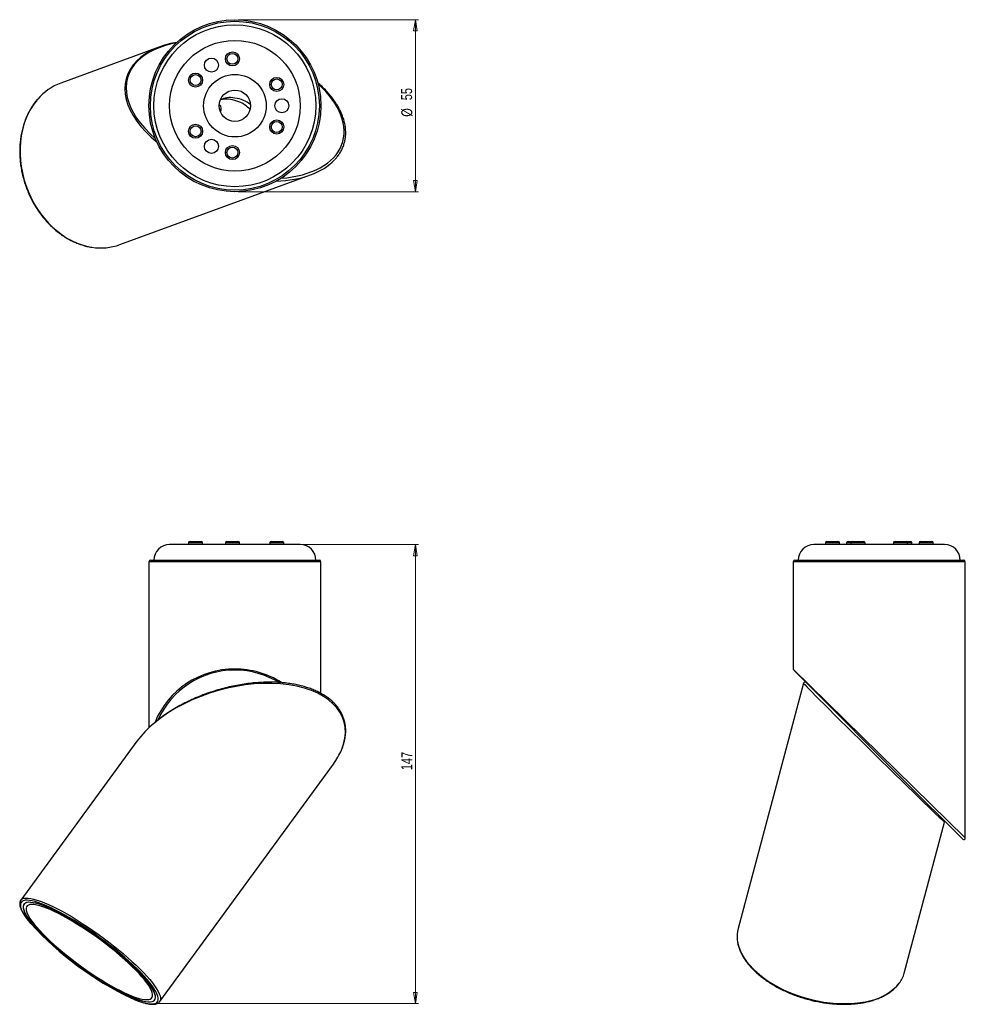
# Model space of a CAD drawing. Header units: millimetres. Extents: x 427 to 954, y 323 to 638.
# Tile 2 of 2: x 651 to 954, y 323 to 638. Entities that reach past the tile are written whole.
import ezdxf

# ---------------------------------------------------------------- set-up
doc = ezdxf.new("R2010")
doc.units = ezdxf.units.MM
doc.header["$PDSIZE"] = -1
doc.styles.add('SLDTEXTSTYLE0', font='TXT', dxfattribs={"width": 0.75})
doc.dimstyles.new('SLDDIMSTYLE0', dxfattribs={"dimtxt": 3.5, "dimasz": 3.556, "dimexe": 0, "dimexo": 0.0625, "dimgap": 0.875, "dimtad": 1, "dimdec": 0, "dimrnd": 1e-09, "dimzin": 12, "dimdsep": 46, "dimtxsty": 'SLDTEXTSTYLE0', "dimblk1": 'CLOSED', "dimblk2": 'CLOSED', "dimsah": 1, "dimcen": 0.09, "dimadec": 0, "dimazin": 3, "dimtfac": 1, "dimtdec": 0, "dimtofl": 0, "dimtmove": 0, "dimatfit": 3, "dimldrblk": 'CLOSED', "dimfxl": 0, "dimfrac": 2, "dimtolj": 1, "dimtzin": 12, "dimarcsym": 0})

# ---------------------------------------------------------------- blocks, each defined once
blk = doc.blocks.new('_Closed')
at = {"color": 0, "linetype": 'ByBlock', "lineweight": -2}
for p, q in [((-1, 0.166667), (0, 0)), ((-1, 0.166667), (-1, -0.166667)), ((0, 0), (-1, -0.166667)), ((0, 0), (-1, 0))]:
    blk.add_line(p, q, dxfattribs=at)
blk = doc.blocks.new('_D')
at = {"color": 7, "linetype": 'Continuous', "lineweight": 0}
for p, q in [((742.11, 470.07), (778.92, 470.07)), ((777.92, 323.28), (777.92, 470.07)), ((695.54, 323.28), (778.92, 323.28))]:
    blk.add_line(p, q, dxfattribs=at)
at = {"color": 7, "linetype": 'Continuous', "lineweight": 18, "xscale": 3.556, "yscale": 3.556}
for p, rotation in [((777.92, 470.07), 90.00000000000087), ((777.92, 323.28), 270.0000000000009)]:
    blk.add_blockref('_Closed', p, dxfattribs=dict(at, rotation=rotation))
at = {"color": 7, "linetype": 'Continuous', "lineweight": 18, "insert": (773.41, 397.92), "char_height": 3.5, "attachment_point": 1, "rotation": 90, "style": 'SLDTEXTSTYLE0'}
blk.add_mtext('147', dxfattribs=at)
blk = doc.blocks.new('_D_1')
at = {"color": 7, "linetype": 'Continuous', "lineweight": 0}
for p, q in [((721.21, 637.88), (778.92, 637.88)), ((777.92, 637.88), (777.92, 582.88)), ((721.21, 582.88), (778.92, 582.88))]:
    blk.add_line(p, q, dxfattribs=at)
at = {"color": 7, "linetype": 'Continuous', "lineweight": 18, "xscale": 3.556, "yscale": 3.556}
for p, rotation in [((777.92, 637.88, 70.9), 90.0000000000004), ((777.92, 582.88, 70.9), 270.0000000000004)]:
    blk.add_blockref('_Closed', p, dxfattribs=dict(at, rotation=rotation))
at = {"color": 7, "linetype": 'Continuous', "lineweight": 18, "char_height": 3.5, "attachment_point": 1, "rotation": 90, "style": 'SLDTEXTSTYLE0'}
for s, insert in [('55', (773.35, 612.13)), ('%%c', (773.41, 606.85))]:
    blk.add_mtext(s, dxfattribs=dict(at, insert=insert))

msp = doc.modelspace()

# ---------------------------------------------------------------- linework, layer by layer
at = {"color": 7, "linetype": 'Continuous', "lineweight": 25}
for p, q in [((696.21, 629.2), (664.52, 617.61)), ((715.3, 610.66), (715.22, 610.73)), ((683.4, 565.96), (744.36, 588.25)), ((741.11, 470.07), (699.31, 470.07)), ((705.38, 470.57), (705.38, 470.07)), ((705.88, 471.07), (709.38, 471.07)), ((709.88, 470.07), (709.88, 470.57)), ((717.17, 470.57), (717.17, 470.07)), ((717.67, 471.07), (719.42, 471.07)), ((719.42, 471.07), (721.17, 471.07)), ((721.67, 470.07), (721.67, 470.57)), ((731.33, 470.57), (731.33, 470.07)), ((731.83, 471.07), (735.33, 471.07)), ((735.83, 470.07), (735.83, 470.57)), ((947.12, 470.07), (905.32, 470.07)), ((908.99, 470.57), (908.99, 470.07)), ((909.49, 471.07), (912.99, 471.07)), ((913.49, 470.07), (913.49, 470.57)), ((915.79, 470.57), (915.79, 470.07)), ((916.29, 471.07), (917.67, 471.07)), ((917.17, 470.57), (917.17, 470.07)), ((917.67, 471.07), (921.17, 471.07)), ((921.67, 470.07), (921.67, 470.57)), ((930.77, 470.57), (930.77, 470.07)), ((931.27, 471.07), (934.77, 471.07)), ((934.77, 471.07), (936.15, 471.07)), ((935.27, 470.07), (935.27, 470.57)), ((936.65, 470.07), (936.65, 470.57)), ((938.95, 470.57), (938.95, 470.07)), ((939.45, 471.07), (942.95, 471.07)), ((943.45, 470.07), (943.45, 470.57)), ((692.71, 464.57), (692.71, 411.46)), ((693.21, 465.07), (747.21, 465.07)), ((747.71, 422.48), (747.71, 464.57)), ((898.72, 464.57), (898.72, 430.28)), ((899.22, 465.07), (953.22, 465.07)), ((953.72, 376.28), (953.72, 464.57)), ((902.97, 425.82), (898.87, 429.93)), ((902.03, 425.7), (881.06, 347.27)), ((902.97, 425.82), (933.9, 394.89)), ((688.89, 407.18), (651.76, 356.4)), ((696.16, 323.93), (751.68, 399.86)), ((952.87, 375.93), (933.9, 394.89)), ((934.19, 333.06), (947.1, 381.34))]:
    msp.add_line(p, q, dxfattribs=at)
at = {"color": 8, "linetype": 'Continuous', "lineweight": 25}
for p, q in [((709.88, 470.57), (705.38, 470.57)), ((719.42, 470.57), (717.17, 470.57)), ((721.67, 470.57), (719.42, 470.57)), ((735.83, 470.57), (731.33, 470.57)), ((913.49, 470.57), (908.99, 470.57)), ((917.17, 470.57), (915.79, 470.57)), ((921.67, 470.57), (917.17, 470.57)), ((935.27, 470.57), (930.77, 470.57)), ((936.65, 470.57), (935.27, 470.57)), ((943.45, 470.57), (938.95, 470.57)), ((747.71, 464.57), (692.71, 464.57)), ((953.72, 464.57), (898.72, 464.57)), ((898.72, 430.28), (953.72, 376.28))]:
    msp.add_line(p, q, dxfattribs=at)
at = {"color": 8, "linetype": 'Continuous', "lineweight": 25, "flags": 128}
for points in [[(657.19, 612.52), (656.95, 612.24), (655.9, 610.88), (654.95, 609.41), (654.11, 607.84), (653.38, 606.19), (652.77, 604.45), (652.27, 602.64), (651.89, 600.78), (651.64, 598.86), (651.51, 596.9), (651.51, 594.91), (651.64, 592.91), (651.89, 590.9), (652.26, 588.89), (652.75, 586.91), (653.36, 584.94), (654.09, 583.02), (654.93, 581.15), (655.87, 579.33), (656.92, 577.59), (658.06, 575.92), (659.29, 574.34), (660.6, 572.86), (661.99, 571.49), (663.45, 570.23), (664.96, 569.09), (666.52, 568.08), (668.13, 567.2), (669.76, 566.45), (671.42, 565.85), (673.1, 565.4), (674.49, 565.13)], [(656.55, 355.85), (656.4, 355.9), (655.41, 356.15), (654.53, 356.3), (653.75, 356.36), (653.1, 356.32), (652.55, 356.19), (652.13, 355.97), (651.84, 355.65), (651.66, 355.25), (651.62, 354.75), (651.7, 354.17), (651.91, 353.5), (652.24, 352.76), (652.69, 351.94), (653.26, 351.05), (653.96, 350.1), (654.76, 349.09), (655.03, 348.77)], [(651.76, 356.41), (651.89, 356.55), (652.26, 356.81), (652.75, 356.98), (653.36, 357.06), (654.09, 357.04), (654.93, 356.93), (655.87, 356.72), (656.92, 356.42), (658.06, 356.03), (659.29, 355.56), (660.6, 354.99), (661.99, 354.35), (663.45, 353.62), (664.96, 352.82), (666.52, 351.95), (668.13, 351.01), (669.76, 350.01), (671.42, 348.96), (673.1, 347.85), (674.78, 346.71), (676.45, 345.52), (678.11, 344.31), (679.75, 343.08), (681.36, 341.82), (682.92, 340.56), (684.44, 339.3), (685.89, 338.04), (687.28, 336.8), (688.59, 335.57), (689.83, 334.37), (690.97, 333.2), (692.02, 332.07), (692.97, 330.98), (693.81, 329.95), (694.54, 328.97), (695.15, 328.06), (695.65, 327.21), (696.02, 326.44), (696.28, 325.74), (696.4, 325.12), (696.4, 324.59), (696.28, 324.14), (696.16, 323.94)], [(880.81, 343.72), (880.9, 343.08), (881.19, 341.82), (881.63, 340.56), (882.21, 339.3), (882.94, 338.04), (883.8, 336.8), (884.8, 335.57), (885.93, 334.37), (887.17, 333.2), (888.53, 332.07), (890, 330.98), (891.57, 329.95), (893.22, 328.97), (894.96, 328.06), (896.77, 327.21), (898.64, 326.44), (900.55, 325.74), (902.51, 325.12), (904.5, 324.59), (906.5, 324.14), (908.51, 323.79), (910.52, 323.52), (912.51, 323.35), (914.47, 323.28), (916.39, 323.29), (918.27, 323.41), (920.08, 323.61), (921.83, 323.91), (923.49, 324.3)], [(689.28, 324.19), (690.41, 323.81), (691.45, 323.51), (692.38, 323.31), (693.21, 323.2), (693.93, 323.19), (694.53, 323.27), (695.01, 323.45), (695.37, 323.72), (695.6, 324.08), (695.71, 324.54), (695.7, 325.08), (695.55, 325.7), (695.28, 326.4), (694.89, 327.19), (694.43, 327.95)], [(686.92, 325.16), (688.05, 324.67), (689.28, 324.19)]]:
    msp.add_lwpolyline(points, dxfattribs=at)
at = {"color": 7, "linetype": 'Continuous', "lineweight": 25, "flags": 128}
for points in [[(694.43, 327.95), (694.38, 328.04), (693.74, 328.96), (693, 329.94), (692.14, 330.98), (691.17, 332.07), (690.11, 333.2), (688.95, 334.37), (687.7, 335.57), (686.38, 336.8), (684.98, 338.04), (683.51, 339.29), (681.99, 340.55), (680.43, 341.8), (678.82, 343.04), (677.18, 344.26), (675.53, 345.46), (673.86, 346.62), (672.19, 347.74), (670.53, 348.82), (668.89, 349.84), (667.27, 350.81), (665.7, 351.72), (664.16, 352.55), (662.69, 353.32), (661.27, 354), (659.93, 354.61), (658.66, 355.12), (657.48, 355.56), (656.55, 355.85)], [(688.64, 324.83), (689.74, 324.45), (690.75, 324.17), (691.65, 323.98), (692.45, 323.88), (693.14, 323.87), (693.72, 323.96), (694.18, 324.13), (694.51, 324.41), (694.73, 324.77), (694.82, 325.22), (694.79, 325.75), (694.63, 326.37), (694.35, 327.06), (693.95, 327.83), (693.43, 328.67), (692.8, 329.58), (692.05, 330.54), (691.19, 331.56), (690.23, 332.63), (689.18, 333.74), (688.03, 334.88), (686.8, 336.06), (685.49, 337.25), (684.11, 338.46), (682.67, 339.68), (681.18, 340.9), (679.65, 342.11), (678.08, 343.31), (676.48, 344.49), (674.87, 345.64), (673.25, 346.75), (671.63, 347.83), (670.02, 348.85), (668.44, 349.83), (666.88, 350.74), (665.37, 351.59), (663.91, 352.37), (662.5, 353.08), (661.16, 353.71), (659.89, 354.25), (658.7, 354.72), (657.6, 355.09), (656.59, 355.38), (655.69, 355.57), (654.89, 355.67), (654.2, 355.68), (653.62, 355.59), (653.16, 355.41), (652.83, 355.14), (652.61, 354.78), (652.52, 354.33), (652.55, 353.79), (652.71, 353.18), (652.99, 352.48), (653.39, 351.71), (653.91, 350.87), (654.54, 349.97), (655.29, 349), (656.15, 347.98), (657.11, 346.91), (658.16, 345.81), (659.31, 344.66), (660.54, 343.49), (661.85, 342.29), (663.23, 341.08), (664.67, 339.86), (666.16, 338.65), (667.69, 337.43), (669.26, 336.24), (670.86, 335.06), (672.47, 333.91), (674.09, 332.79), (675.71, 331.72), (677.32, 330.69), (678.9, 329.72), (680.46, 328.8), (681.97, 327.95), (683.44, 327.17), (684.84, 326.47), (686.19, 325.84), (687.45, 325.29), (688.64, 324.83)], [(653.82, 351), (654.44, 350.11), (655.17, 349.15), (656.01, 348.14), (656.96, 347.08), (658, 345.97), (659.13, 344.83), (660.35, 343.66), (661.65, 342.47), (663.02, 341.26), (664.45, 340.05), (665.93, 338.83), (667.46, 337.61), (669.03, 336.41), (670.62, 335.23), (672.23, 334.08), (673.85, 332.96), (675.47, 331.88), (677.08, 330.84), (678.67, 329.86), (680.23, 328.94), (681.75, 328.08), (683.22, 327.29), (684.64, 326.57), (685.99, 325.93), (687.27, 325.37), (688.47, 324.89), (689.58, 324.5), (690.6, 324.21), (691.52, 324), (692.34, 323.89), (693.05, 323.86), (693.64, 323.94), (694.12, 324.1), (694.47, 324.36), (694.7, 324.71), (694.81, 325.14), (694.8, 325.67), (694.66, 326.27), (694.4, 326.95), (694.02, 327.71), (693.52, 328.54), (692.9, 329.44), (692.17, 330.4), (691.33, 331.41), (690.38, 332.47), (689.34, 333.57), (688.21, 334.71), (686.99, 335.88), (685.69, 337.07), (684.32, 338.28), (682.89, 339.5), (681.41, 340.72), (679.88, 341.93), (678.31, 343.13), (676.72, 344.31), (675.11, 345.47), (673.49, 346.59), (671.87, 347.67), (670.26, 348.7), (668.67, 349.68), (667.11, 350.61), (665.59, 351.47), (664.12, 352.26), (662.7, 352.98), (661.35, 353.62), (660.07, 354.18), (658.87, 354.65), (657.76, 355.04), (656.74, 355.34), (655.82, 355.55), (655, 355.66), (654.29, 355.68), (653.7, 355.61), (653.22, 355.44), (652.87, 355.19), (652.64, 354.84), (652.53, 354.4), (652.54, 353.88), (652.68, 353.28), (652.94, 352.59), (653.32, 351.83), (653.82, 351)], [(654.69, 350.51), (655.3, 349.63), (656.02, 348.69), (656.85, 347.7), (657.79, 346.65), (658.82, 345.57), (659.94, 344.45), (661.15, 343.3), (662.43, 342.12), (663.79, 340.94), (665.2, 339.74), (666.67, 338.55), (668.18, 337.36), (669.72, 336.19), (671.29, 335.04), (672.88, 333.92), (674.46, 332.84), (676.05, 331.8), (677.62, 330.81), (679.16, 329.87), (680.67, 328.99), (682.14, 328.18), (683.55, 327.45), (684.91, 326.78), (686.19, 326.2), (687.4, 325.7), (688.52, 325.29), (689.56, 324.97), (690.49, 324.74), (691.32, 324.6), (692.04, 324.56), (692.65, 324.61), (693.14, 324.75), (693.51, 324.99), (693.76, 325.31), (693.88, 325.73), (693.88, 326.23), (693.76, 326.82), (693.51, 327.48), (693.14, 328.22), (692.65, 329.04), (692.04, 329.91), (691.32, 330.85), (690.49, 331.85), (689.55, 332.89), (688.52, 333.98), (687.4, 335.1), (686.19, 336.25), (684.91, 337.42), (683.55, 338.61), (682.14, 339.8), (680.67, 341), (679.16, 342.18), (677.62, 343.35), (676.05, 344.5), (674.46, 345.62), (672.88, 346.71), (671.29, 347.75), (669.72, 348.74), (668.18, 349.68), (666.67, 350.55), (665.2, 351.36), (663.79, 352.1), (662.43, 352.76), (661.15, 353.34), (659.94, 353.84), (658.82, 354.25), (657.79, 354.57), (656.85, 354.81), (656.02, 354.94), (655.3, 354.99), (654.69, 354.94), (654.2, 354.8), (653.83, 354.56), (653.58, 354.23), (653.46, 353.82), (653.46, 353.32), (653.58, 352.73), (653.83, 352.06), (654.2, 351.32), (654.69, 350.51)]]:
    msp.add_lwpolyline(points, dxfattribs=at)
at = {"color": 7, "linetype": 'Continuous', "lineweight": 25}
for centre, radius in [((720.21, 610.38), 27.5), ((720.21, 610.38), 27), ((720.21, 610.38), 25.9), ((720.21, 610.38), 20.9), ((719.42, 625.36), 2.25), ((719.42, 625.36), 1.75), ((712.71, 623.37), 2.25), ((707.63, 618.56), 2.25), ((707.63, 618.56), 1.75), ((720.21, 610.38), 10), ((733.58, 617.19), 2.25), ((733.58, 617.19), 1.75), ((720.21, 610.38), 5), ((735.21, 610.38), 2.25), ((707.63, 602.21), 2.25), ((733.58, 603.58), 2.25), ((733.58, 603.58), 1.75), ((707.63, 602.21), 1.75), ((712.71, 597.39), 2.25), ((719.42, 595.4), 2.25), ((719.42, 595.4), 1.75)]:
    msp.add_circle(centre, radius, dxfattribs=at)
for centre, radius, start, end in [((670.74, 600.84), 17.89, 110.3712, 139.2442), ((714.21, 609.4), 1.66, 325.8126, 49.4012), ((677.35, 582.74), 17.84, 260.778, 289.8406), ((699.31, 465.07), 5, 90, 180), ((705.88, 470.57), 0.5, 90, 180), ((709.38, 470.57), 0.5, 0, 90), ((717.67, 470.57), 0.5, 90, 180), ((721.17, 470.57), 0.5, 0, 90), ((731.83, 470.57), 0.5, 90, 180), ((735.33, 470.57), 0.5, 0, 90), ((741.11, 465.07), 5, 0, 90), ((905.32, 465.07), 5, 90, 180), ((909.49, 470.57), 0.5, 90, 180), ((912.99, 470.57), 0.5, 0, 90), ((916.29, 470.57), 0.5, 90, 180), ((917.67, 470.57), 0.5, 90, 180), ((921.17, 470.57), 0.5, 0, 90), ((931.27, 470.57), 0.5, 90, 180), ((934.77, 470.57), 0.5, 0, 90), ((936.15, 470.57), 0.5, 0, 90), ((939.45, 470.57), 0.5, 90, 180), ((942.95, 470.57), 0.5, 0, 90), ((947.12, 465.07), 5, 0, 90), ((693.21, 464.57), 0.5, 90, 180), ((747.21, 464.57), 0.5, 0, 90), ((899.22, 464.57), 0.5, 90, 180), ((953.22, 464.57), 0.5, 0, 90), ((899.22, 430.28), 0.5, 180.0264, 225), ((902.51, 425.57), 0.5, 45, 165.0303), ((946.62, 381.47), 0.5, 348.2052, 45), ((953.22, 376.28), 0.5, 225, 0), ((731.84, 419.16), 104.19, 222.505, 244.458), ((890.31, 344.83), 9.57, 165.2443, 186.6978), ((924.95, 335.57), 9.58, 322.9871, 344.806)]:
    msp.add_arc(centre, radius, start, end, dxfattribs=at)
at = {"color": 8, "linetype": 'Continuous', "lineweight": 25}
for centre, radius, start, end in [((720.21, 402.93), 27, 90, 155.8667), ((720.21, 402.93), 27, 57.9831, 90), ((920.11, 340.17), 16.23, 282.041, 320.3064)]:
    msp.add_arc(centre, radius, start, end, dxfattribs=at)
at = {"color": 7, "linetype": 'Continuous', "lineweight": 25}
for centre, major_axis, ratio, start_param, end_param in [((720.29, 608.73), (34.7, -10.73), 0.571064, 2.304675, 2.848382), ((720.7, 608.88), (6.36, -1.93), 0.565933, 0.969273, 2.65758), ((719.39, 608.4), (6.36, -1.93), 0.565933, 0.671486, 2.357166), ((720.29, 608.73), (34.7, -10.73), 0.571064, 5.267241, 6.01228), ((720.29, 403.52), (34.77, 10.01), 0.569316, 2.226306, 2.507812), ((720.29, 403.52), (34.77, 10.01), 0.569316, 5.649404, 5.853728)]:
    msp.add_ellipse(centre, major_axis=major_axis, ratio=ratio, start_param=start_param, end_param=end_param, dxfattribs=at)
at = {"color": 8, "linetype": 'Continuous', "lineweight": 25}
for centre, major_axis, ratio, start_param, end_param in [((720.29, 609.08), (34.35, -10.42), 0.565933, 2.313674, 2.847169), ((720.29, 608.73), (34.7, -10.73), 0.571064, 2.848382, 4.099699), ((720.29, 609.08), (34.35, -10.42), 0.565933, 2.847169, 4.060554), ((720.29, 609.08), (34.35, -10.42), 0.565933, 5.316602, 7.158725), ((720.21, 403.28), (27.5, 0), 0.981818, 1.570796, 2.762356), ((720.21, 403.28), (27.5, 0), 0.981818, 0.997471, 1.570796), ((720.29, 403.52), (34.77, 10.01), 0.569316, 5.853728, 8.509491), ((924.56, 403.52), (22.53, -22.18), 0.007935, 3.146656, 6.288174)]:
    msp.add_ellipse(centre, major_axis=major_axis, ratio=ratio, start_param=start_param, end_param=end_param, dxfattribs=at)
at = {"color": 7, "linetype": 'Continuous', "lineweight": 25}
for points, knots in [([(752.14, 593.14), (752.37, 593.39), (752.91, 593.97), (753.61, 594.94), (754.26, 596.03), (754.79, 597.18), (755.19, 598.37), (755.48, 599.6), (755.63, 600.88), (755.65, 602.19), (755.54, 603.53), (755.29, 604.91), (754.9, 606.32), (754.37, 607.75), (753.69, 609.2), (752.86, 610.67), (751.88, 612.14), (750.76, 613.61), (749.48, 615.07), (748.11, 616.49), (747.1, 617.39), (746.61, 617.82)], [0, 0, 0, 0, 0.0334616, 0.077481, 0.1217693, 0.1665265, 0.2119535, 0.258253, 0.3056276, 0.354275, 0.4043802, 0.4561075, 0.509592, 0.5649349, 0.6222002, 0.6814142, 0.7425664, 0.8056111, 0.8704689, 0.937028, 1, 1, 1, 1]), ([(657.13, 612.46), (656.99, 612.31), (656.49, 611.75), (655.72, 610.7), (654.82, 609.31), (654.03, 607.83), (653.33, 606.27), (652.74, 604.63), (652.25, 602.93), (651.87, 601.18), (651.6, 599.38), (651.44, 597.54), (651.39, 595.67), (651.45, 593.78), (651.63, 591.89), (651.92, 589.99), (652.31, 588.1), (652.82, 586.23), (653.43, 584.39), (654.14, 582.59), (654.95, 580.83), (655.85, 579.12), (656.85, 577.48), (657.93, 575.91), (659.09, 574.41), (660.32, 573.01), (661.62, 571.7), (662.99, 570.48), (664.41, 569.37), (665.87, 568.38), (667.38, 567.5), (668.92, 566.74), (670.48, 566.11), (672.07, 565.61), (673.38, 565.28), (674.15, 565.17), (674.4, 565.14)], [0, 0, 0, 0, 0.011892, 0.04223, 0.072588, 0.102965, 0.133359, 0.163768, 0.194189, 0.224619, 0.255057, 0.2855, 0.315946, 0.346395, 0.376846, 0.407298, 0.43775, 0.468203, 0.498657, 0.529111, 0.559566, 0.590023, 0.62048, 0.650938, 0.681397, 0.711857, 0.742317, 0.772776, 0.803233, 0.833686, 0.864133, 0.894571, 0.924998, 0.955411, 0.985807, 1, 1, 1, 1]), ([(754.32, 404.45), (754.35, 404.53), (754.61, 405.09), (754.96, 406.13), (755.35, 407.57), (755.57, 408.98), (755.66, 410.35), (755.6, 411.68), (755.42, 412.97), (755.1, 414.21), (754.65, 415.4), (754.08, 416.54), (753.4, 417.62), (752.59, 418.65), (751.68, 419.63), (750.65, 420.55), (749.51, 421.4), (748.27, 422.19), (746.93, 422.92), (745.48, 423.58), (743.94, 424.17), (742.3, 424.68), (740.56, 425.12), (738.73, 425.49), (736.81, 425.77), (734.8, 425.96), (732.72, 426.07), (730.56, 426.08), (728.34, 426), (726.06, 425.82), (723.72, 425.55), (721.35, 425.17), (718.96, 424.69), (716.55, 424.1), (714.13, 423.42), (711.74, 422.64), (709.37, 421.76), (707.04, 420.78), (704.77, 419.72), (702.57, 418.58), (700.46, 417.36), (698.45, 416.08), (696.56, 414.73), (695.29, 413.77), (694.69, 413.24), (694.64, 413.19)], [0, 0, 0, 0, 0.00399, 0.028183, 0.051544, 0.074103, 0.095905, 0.117012, 0.137499, 0.157451, 0.176962, 0.196127, 0.215042, 0.233804, 0.252505, 0.271234, 0.290054, 0.30905, 0.328308, 0.347911, 0.367939, 0.388468, 0.409567, 0.4313, 0.453721, 0.476874, 0.500796, 0.525507, 0.551018, 0.577327, 0.604417, 0.632257, 0.660804, 0.689998, 0.719771, 0.750039, 0.78071, 0.811682, 0.842847, 0.874092, 0.905289, 0.936297, 0.967005, 0.997306, 1, 1, 1, 1]), ([(651.78, 356.4), (651.71, 356.31), (651.55, 356.1), (651.43, 355.67), (651.39, 355.14), (651.46, 354.55), (651.65, 353.89), (651.96, 353.15), (652.38, 352.34), (652.92, 351.48), (653.55, 350.57), (654.22, 349.7), (654.71, 349.12), (654.91, 348.87)], [0, 0, 0, 0, 0.056676, 0.141215, 0.228192, 0.321456, 0.420796, 0.522903, 0.624886, 0.726099, 0.826634, 0.926661, 1, 1, 1, 1]), ([(880.81, 343.6), (880.84, 343.33), (880.92, 342.68), (881.19, 341.61), (881.6, 340.4), (882.15, 339.2), (882.83, 337.99), (883.63, 336.8), (884.56, 335.63), (885.59, 334.48), (886.74, 333.35), (887.99, 332.27), (889.34, 331.22), (890.78, 330.22), (892.3, 329.26), (893.9, 328.36), (895.56, 327.52), (897.29, 326.75), (899.06, 326.03), (900.88, 325.39), (902.73, 324.82), (904.61, 324.33), (906.5, 323.92), (908.39, 323.58), (910.28, 323.33), (912.16, 323.16), (914.02, 323.08), (915.84, 323.08), (917.63, 323.16), (919.37, 323.33), (921.04, 323.58), (922.36, 323.85), (923.1, 324.05), (923.33, 324.11)], [0, 0, 0, 0, 0.021797, 0.054663, 0.087642, 0.120722, 0.153886, 0.18711, 0.220373, 0.253657, 0.28695, 0.320241, 0.353525, 0.386801, 0.420066, 0.453321, 0.486568, 0.519808, 0.553041, 0.58627, 0.619496, 0.652721, 0.685947, 0.719175, 0.752407, 0.785644, 0.818889, 0.852142, 0.885406, 0.918682, 0.951971, 0.985273, 1, 1, 1, 1]), ([(923.33, 324.11), (923.6, 324.18), (924.38, 324.4), (925.61, 324.82), (926.98, 325.39), (928.26, 326.04), (929.43, 326.76), (930.49, 327.54), (931.44, 328.4), (932.12, 329.12), (932.44, 329.58), (932.53, 329.7)], [0, 0, 0, 0, 0.0666281, 0.1931169, 0.319647, 0.4461488, 0.572568, 0.6988314, 0.8248502, 0.9505307, 1, 1, 1, 1]), ([(687.06, 325.07), (687.47, 324.89), (688.29, 324.54), (689.03, 324.26), (689.39, 324.12)], [0, 0, 0, 0, 0.508642, 1, 1, 1, 1]), ([(689.39, 324.12), (689.59, 324.05), (690.16, 323.84), (691.05, 323.57), (692.02, 323.31), (692.92, 323.15), (693.73, 323.07), (694.46, 323.08), (695.07, 323.2), (695.57, 323.4), (695.93, 323.65), (696.09, 323.87), (696.15, 323.95)], [0, 0, 0, 0, 0.058761, 0.171506, 0.284604, 0.398306, 0.512819, 0.628297, 0.744214, 0.843322, 0.936113, 1, 1, 1, 1])]:
    msp.add_open_spline(points, degree=3, knots=knots, dxfattribs=at)
at = {"color": 7, "linetype": 'Continuous', "lineweight": 0}
msp.add_point((694.54, 323.28), dxfattribs=at)

# ---------------------------------------------------------------- dimensions: what is measured, and where the dimension line sits
at = {"color": 7, "linetype": 'Continuous', "lineweight": 18}
dim = msp.add_linear_dim(base=(777.92, 582.88), p1=(720.21, 637.88), p2=(720.21, 582.88), angle=90, text='%%c<>', dimstyle='SLDDIMSTYLE0', dxfattribs=at)
dim.commit()
dim.dimension.update_dxf_attribs({"geometry": '_D_1', "text_midpoint": (777.92, 612.08), "dimtype": 160})
dim = msp.add_linear_dim(base=(777.92, 470.07), p1=(694.54, 323.28), p2=(741.11, 470.07), angle=90, dimstyle='SLDDIMSTYLE0', dxfattribs=at)
dim.commit()
dim.dimension.update_dxf_attribs({"geometry": '_D', "text_midpoint": (777.92, 401.79), "dimtype": 160})

doc.saveas('drawing.dxf')
